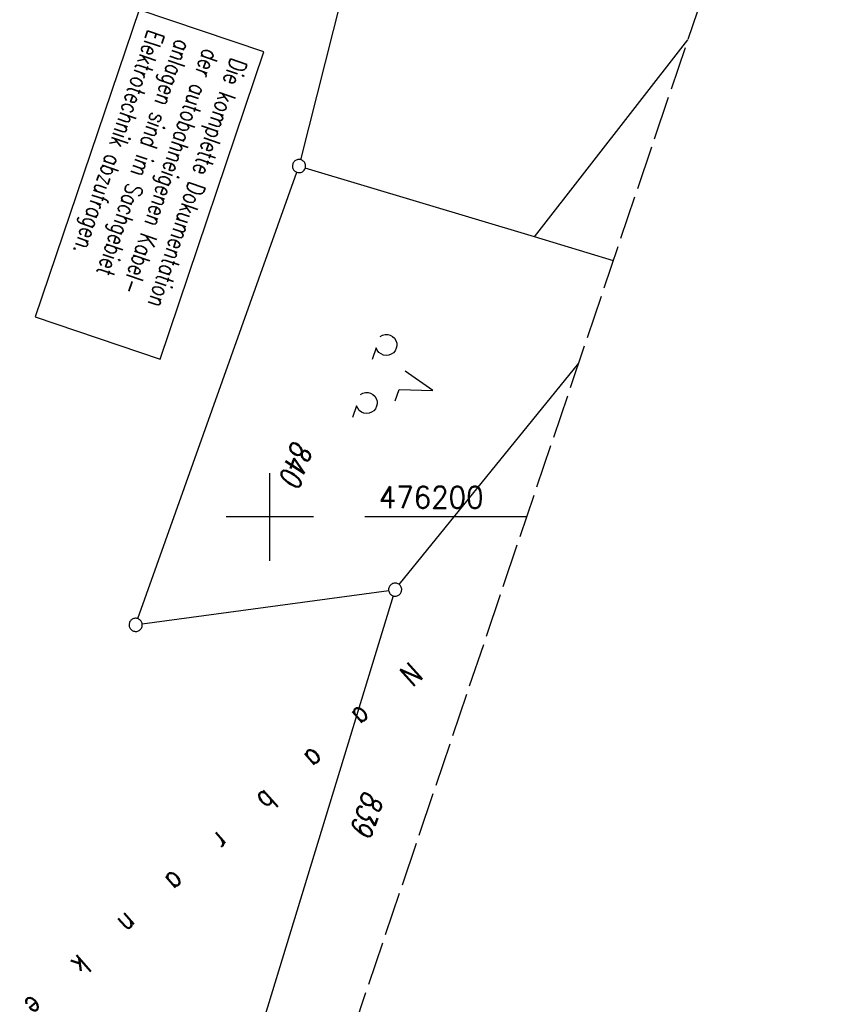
# Model space of a CAD drawing. Extents: x 511997 to 512565, y 475430 to 476399.
# Tile 28 of 32: x 512471 to 512565, y 476144 to 476257. Entities that reach past the tile are written whole.
import ezdxf

# ---------------------------------------------------------------- set-up
doc = ezdxf.new("R2010")
doc.units = 0
doc.header["$LTSCALE"] = 10
doc.header["$MEASUREMENT"] = 0
for name, pattern in [('AUSGEZOGEN', [0]), ('LT00', [0]), ('LT14', [0.6, 0.5, -0.1])]:
    doc.linetypes.add(name, pattern=pattern)
doc.layers.get('0').update_dxf_attribs({"linetype": 'LT00'})
doc.layers.add('-BLATT_89-RAND', color=7, linetype='LT14', plot=False)
for name, color, linetype in [('BAB-KABEL_TEXT_KASTEN', 224, 'Continuous'), ('DFK_BES-NAME', 255, 'LT00'), ('DFK_FLUR_NR', 250, 'LT00'), ('DFK_GZPKT', 250, 'LT00'), ('DFK_KATASTER', 250, 'LT00'), ('DFK_NUTZUNG', 250, 'LT00'), ('V89_RASTER', 250, 'LT00')]:
    doc.layers.add(name, color=color, linetype=linetype)
doc.styles.add('ROMANS', font='romans.shx', dxfattribs={"width": 0.8})
doc.styles.get("Standard").update_dxf_attribs({"font": 'romans.shx'})

# ---------------------------------------------------------------- blocks, each defined once
blk = doc.blocks.new('SYMB7010')
at = {"color": 0, "linetype": 'ByBlock'}
for points in [[(-0.031408, 0.499213), (-0.093728, 0.49134), (-0.15457, 0.475719), (-0.212975, 0.452595), (-0.268021, 0.422333), (-0.31884, 0.385411), (-0.36463, 0.342411), (-0.40467, 0.29401), (-0.438329, 0.240973), (-0.465074, 0.184136), (-0.484486, 0.124395), (-0.496256, 0.062692), (-0.5002, 0)], [(-0.5002, 0), (-0.496256, -0.062692), (-0.484486, -0.124395), (-0.465075, -0.184136), (-0.438329, -0.240973), (-0.404671, -0.29401), (-0.36463, -0.342411), (-0.31884, -0.385411), (-0.268021, -0.422333), (-0.212975, -0.452595), (-0.154571, -0.475719), (-0.093728, -0.49134), (-0.031408, -0.499213), (0.031408, -0.499213)], [(0.5002, 0), (0.496256, 0.062692), (0.484485, 0.124395), (0.465074, 0.184136), (0.438329, 0.240973), (0.40467, 0.29401), (0.36463, 0.342411), (0.31884, 0.385411), (0.268021, 0.422333), (0.212975, 0.452595), (0.15457, 0.475719), (0.093728, 0.49134), (0.031408, 0.499213), (-0.031408, 0.499213)], [(0.031408, -0.499213), (0.093728, -0.491341), (0.15457, -0.475719), (0.212975, -0.452595), (0.268021, -0.422333), (0.31884, -0.385411), (0.36463, -0.342411), (0.404671, -0.294011), (0.438329, -0.240974), (0.465075, -0.184136), (0.484486, -0.124395), (0.496256, -0.062692), (0.500201, 0)]]:
    blk.add_lwpolyline(points, dxfattribs=at)
blk = doc.blocks.new('SYMB7201')
at = {"color": 0, "linetype": 'ByBlock'}
for p, q in [((0, 0.385), (-0.11, 0.015)), ((-0.255, -0.385), (-0.115, -0.385)), ((0.445, -0.385), (0.585, -0.385))]:
    blk.add_line(p, q, dxfattribs=at)
for points in [[(0.25, 0.015), (0.11, 0.015), (0, 0.385)], [(-0.393816, -0.383308), (-0.416239, -0.362945), (-0.432849, -0.337617), (-0.442589, -0.308936), (-0.444836, -0.27873), (-0.439449, -0.248923), (-0.426769, -0.221415), (-0.407606, -0.197958), (-0.38318, -0.180047), (-0.355047, -0.168823), (-0.325, -0.165), (-0.294953, -0.168823), (-0.26682, -0.180047), (-0.242394, -0.197959), (-0.223231, -0.221415), (-0.210551, -0.248923), (-0.205164, -0.27873), (-0.207411, -0.308936), (-0.21715, -0.337617), (-0.233761, -0.362945), (-0.256184, -0.383308)], [(0.306185, -0.383308), (0.283761, -0.362945), (0.267151, -0.337617), (0.257411, -0.308936), (0.255164, -0.27873), (0.260552, -0.248923), (0.273231, -0.221415), (0.292394, -0.197958), (0.31682, -0.180047), (0.344953, -0.168823), (0.375, -0.165), (0.405047, -0.168823), (0.43318, -0.180047), (0.457606, -0.197959), (0.476769, -0.221415), (0.489449, -0.248923), (0.494836, -0.27873), (0.492589, -0.308936), (0.48285, -0.337617), (0.466239, -0.362945), (0.443816, -0.383308)]]:
    blk.add_lwpolyline(points, dxfattribs=at)

msp = doc.modelspace()

# ---------------------------------------------------------------- linework, layer by layer
at = {"layer": '-BLATT_89-RAND'}
msp.add_lwpolyline([(512293.56, 476398.61), (511997.32, 475522.33), (512269.2, 475430.42), (512565.44, 476306.7), (512293.56, 476398.61)], dxfattribs=at)
at = {"layer": 'BAB-KABEL_TEXT_KASTEN', "linetype": 'AUSGEZOGEN'}
msp.add_lwpolyline([(512485.06, 476257.97), (512473.19, 476222.86), (512487.46, 476218.04), (512499.33, 476253.15)], close=True, dxfattribs=at)
at = {"layer": 'DFK_KATASTER'}
for p, q in [((512510.47, 476268.45), (512503.52, 476240.83)), ((512530.26, 476232), (512547.8, 476254.52)), ((512484.92, 476188.38), (512503.09, 476239.39)), ((512530.26, 476232), (512504.06, 476239.88)), ((512539.27, 476229.29), (512530.26, 476232)), ((512514.8, 476192.28), (512535.31, 476217.58)), ((512485.41, 476187.77), (512513.59, 476191.6)), ((512514.11, 476190.98), (512494.61, 476127.28))]:
    msp.add_line(p, q, dxfattribs=at)
at = {"layer": 'V89_RASTER'}
for p, q in [((512500, 476195), (512500, 476205)), ((512505, 476200), (512495, 476200)), ((512529.37, 476200), (512510.87, 476200))]:
    msp.add_line(p, q, dxfattribs=at)

# ---------------------------------------------------------------- block references
at = {"layer": 'DFK_GZPKT', "xscale": 1.499999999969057, "yscale": 1.5, "zscale": 1.5, "rotation": 251.2881100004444}
for p in [(512503.34, 476240.1), (512514.33, 476191.7), (512484.67, 476187.67)]:
    msp.add_blockref('SYMB7010', p, dxfattribs=at)
at = {"layer": 'DFK_NUTZUNG', "xscale": 9.99999999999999, "yscale": 10, "zscale": 10, "rotation": 251.28826}
msp.add_blockref('SYMB7201', (512514.98, 476215.67), dxfattribs=at)

# ---------------------------------------------------------------- texts
at = {"layer": 'BAB-KABEL_TEXT_KASTEN', "insert": (512497.47, 476251.95), "char_height": 2, "width": 33.7438, "attachment_point": 1, "rotation": 251.3213, "style": 'ROMANS'}
msp.add_mtext('{\\W0.75;Die komplette Dokumentation der autobahneigenen Kabel-\\Panlagen sind im Sachgebiet Elektrotechnik abzufragen.}', dxfattribs=at)
at = {"layer": 'DFK_BES-NAME', "width": 0.75}
msp.add_text('N    a    a    b    r    a    n    k    e    n', height=2.5, rotation=221.4419, dxfattribs=at).set_placement((512515.99, 476183.54))
at = {"layer": 'DFK_FLUR_NR', "oblique": 13.754, "width": 0.75}
for s, p in [('840', (512502.64, 476208.88)), ('839', (512510.77, 476168.87))]:
    msp.add_text(s, height=2.5, rotation=251.3214, dxfattribs=at).set_placement(p)
at = {"layer": 'V89_RASTER', "width": 0.931}
msp.add_text(' 476200', height=2.5, rotation=359.9996, dxfattribs=at).set_placement((512510.87, 476201))

doc.saveas('drawing.dxf')
